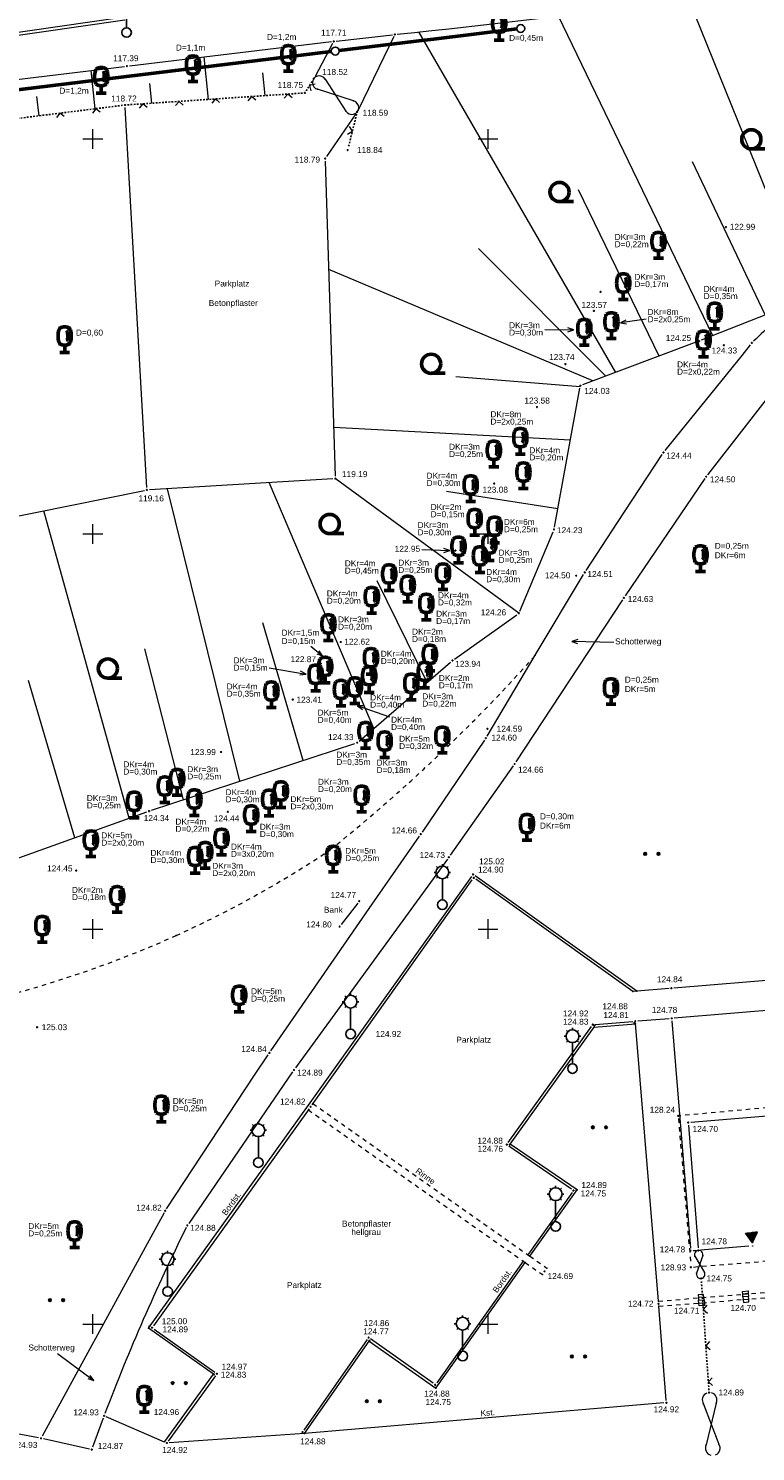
# Model space of a CAD drawing. Header units: metres. Extents: x 32377355 to 32378041, y 5707167 to 5708004.
# Tile 19 of 80: x 32377621 to 32377667, y 5707392 to 5707482. Entities that reach past the tile are written whole.
import ezdxf

# ---------------------------------------------------------------- set-up
doc = ezdxf.new("R2010")
doc.units = ezdxf.units.M
doc.header["$LTSCALE"] = 0.25
for name, pattern in [('LF1', [0]), ('LF2', [2.2, 1.1, -1.1]), ('LF33', [9.2, 0.1, 0, 9.1])]:
    doc.linetypes.add(name, pattern=pattern)
doc.layers.get('0').update_dxf_attribs({"color": 1, "linetype": 'CONTINUOUS'})
for name, color, linetype, lineweight in [('Bauwerke_ Einrichtungen_ Siedlungsf.', 201, 'CONTINUOUS', 25), ('Ebene 71', 71, 'CONTINUOUS', 0), ('Ebene 9082', 7, 'CONTINUOUS', 18), ('Ebene 9085', 125, 'CONTINUOUS', 0), ('Ebene 9285', 69, 'CONTINUOUS', 0), ('Flurstücke_ Grenzpunkte', 51, 'CONTINUOUS', 25), ('Neues Aufmaß Nord', 123, 'CONTINUOUS', 0), ('Neues Aufmaß Süd', 122, 'CONTINUOUS', 0), ('Text zu Ebene 9082', 66, 'CONTINUOUS', 0)]:
    doc.layers.add(name, color=color, linetype=linetype, lineweight=lineweight)
doc.styles.add('Schrift rechtsgenei', font='Arial.ttf')

# ---------------------------------------------------------------- blocks, each defined once
blk = doc.blocks.new('*X0')
at = {"color": 7, "linetype": 'LF1', "lineweight": 18}
for p, q in [((32377642.777475, 5707437.69563), (32377636.155382, 5707453.249985)), ((32377634.298278, 5707434.348975), (32377629.717425, 5707452.865403)), ((32377627.300935, 5707432.013008), (32377621.908825, 5707451.462643)), ((32377619.323805, 5707429.155453), (32377615.1978, 5707450.096962)), ((32377610.042488, 5707429.047185), (32377609.26357, 5707448.88936)), ((32377602.752805, 5707429.417335), (32377601.31771, 5707447.517072)), ((32377646.141733, 5707440.60354), (32377642.978578, 5707447.03608)), ((32377595.281498, 5707428.840967), (32377593.591205, 5707446.61394)), ((32377638.303362, 5707435.664535), (32377635.76271, 5707444.369648)), ((32377630.731587, 5707433.177415), (32377628.293885, 5707442.721668)), ((32377623.853545, 5707430.778087), (32377620.924028, 5707440.722087)), ((32377606.330115, 5707429.339235), (32377605.84151, 5707438.747832)), ((32377614.312743, 5707428.711245), (32377613.467813, 5707439.14211)), ((32377599.094687, 5707429.135132), (32377598.237975, 5707438.080663)), ((32377591.374698, 5707428.53958), (32377590.629827, 5707437.41988))]:
    blk.add_line(p, q, dxfattribs=at)
blk = doc.blocks.new('*X14')
at = {"color": 7, "linetype": 'LF1', "lineweight": 18}
for p, q in [((32377632.310982, 5707477.499517), (32377632.039788, 5707480.191655)), ((32377625.158583, 5707476.9097), (32377624.889465, 5707479.334568)), ((32377618.036405, 5707476.017873), (32377617.74286, 5707478.474577)), ((32377628.729075, 5707477.25871), (32377628.596903, 5707478.511308)), ((32377635.893277, 5707477.740353), (32377635.753633, 5707479.179828)), ((32377621.60242, 5707476.464402), (32377621.456673, 5707477.684172)), ((32377614.474213, 5707475.57182), (32377614.322597, 5707476.808285))]:
    blk.add_line(p, q, dxfattribs=at)
blk = doc.blocks.new('*X34')
at = {"color": 7, "linetype": 'LF1', "lineweight": 18}
for p, q in [((32377675.42969, 5707468.411455), (32377671.212945, 5707485.074203)), ((32377670.202605, 5707465.244683), (32377662.71093, 5707483.839155)), ((32377664.21244, 5707462.54365), (32377654.468233, 5707482.77284)), ((32377658.085508, 5707460.225905), (32377645.62726, 5707481.772312)), ((32377678.602768, 5707469.713652), (32377676.820712, 5707477.694135)), ((32377672.24458, 5707466.806982), (32377669.858663, 5707475.66036)), ((32377667.534788, 5707463.859347), (32377662.93485, 5707473.55824)), ((32377660.82635, 5707461.25477), (32377655.72953, 5707471.787305)), ((32377657.460895, 5707459.991437), (32377649.398175, 5707468.064835)), ((32377656.629935, 5707459.679507), (32377639.924595, 5707466.731785)), ((32377655.828283, 5707459.305175), (32377647.973015, 5707459.947585)), ((32377655.211753, 5707455.939602), (32377640.238837, 5707456.739637)), ((32377651.955722, 5707444.980003), (32377640.340723, 5707453.500002)), ((32377654.41491, 5707451.589705), (32377647.373045, 5707452.6965))]:
    blk.add_line(p, q, dxfattribs=at)
blk = doc.blocks.new('S112')
at = {"color": 0, "lineweight": -2}
for p, q in [((-0.4, 0.4), (0, 0)), ((0, 0), (0.4, 0.4))]:
    blk.add_line(p, q, dxfattribs=at)
blk = doc.blocks.new('S246', base_point=(0, -0.42))
at = {"color": 0, "lineweight": -2}
for p, q in [((0, -0.29), (-0.25, 0.145)), ((-0.25, 0.145), (-0.225, 0.145)), ((-0.225, 0.145), (-0.2, 0.145)), ((0, -0.29), (-0.225, 0.145)), ((0, -0.29), (-0.2, 0.145)), ((-0.2, 0.145), (-0.175, 0.145)), ((-0.175, 0.145), (-0.15, 0.145)), ((-0.175, 0.145), (0, -0.29)), ((-0.15, 0.145), (-0.125, 0.145)), ((-0.15, 0.145), (0, -0.29)), ((-0.125, 0.145), (-0.1, 0.145)), ((0, -0.29), (-0.125, 0.145)), ((-0.1, 0.145), (-0.075, 0.145)), ((-0.1, 0.145), (0, -0.29)), ((-0.075, 0.145), (-0.05, 0.145)), ((-0.075, 0.145), (0, -0.29)), ((-0.05, 0.145), (-0.025, 0.145)), ((0, -0.29), (-0.05, 0.145)), ((-0.025, 0.145), (0, 0.145)), ((0, -0.29), (-0.025, 0.145)), ((0, 0.145), (0, -0.29)), ((0, 0.145), (0.025, 0.145)), ((0.025, 0.145), (0, -0.29)), ((0, -0.29), (0.25, 0.145)), ((0.15, 0.145), (0, -0.29)), ((0, -0.29), (0.225, 0.145)), ((0.2, 0.145), (0, -0.29)), ((0, -0.29), (0.175, 0.145)), ((0.1, 0.145), (0, -0.29)), ((0, -0.29), (0.125, 0.145)), ((0.05, 0.145), (0, -0.29)), ((0, -0.29), (0.075, 0.145)), ((0.05, 0.145), (0.025, 0.145)), ((0.075, 0.145), (0.05, 0.145)), ((0.1, 0.145), (0.075, 0.145)), ((0.125, 0.145), (0.1, 0.145)), ((0.15, 0.145), (0.125, 0.145)), ((0.175, 0.145), (0.15, 0.145)), ((0.2, 0.145), (0.175, 0.145)), ((0.225, 0.145), (0.2, 0.145)), ((0.25, 0.145), (0.225, 0.145))]:
    blk.add_line(p, q, dxfattribs=at)
blk.add_circle((0, -0.42), 0.01, dxfattribs=at)
blk = doc.blocks.new('S163')
at = {"lineweight": -2}
blk.add_hatch(color=0, dxfattribs=at).paths.add_polyline_path([(0, 0.031635, -1), (0, -0.031635, -1)], flags=0)
at = {"color": 0, "lineweight": -2}
blk.add_circle((0, 0), 0.031635, dxfattribs=at)
blk = doc.blocks.new('S9', base_point=(0, -0.5))
at = {"color": 0, "lineweight": -2}
for p, q in [((-0.5, -0.5), (-0.5, 0)), ((-0.5, 0), (-0.25, 0)), ((-0.25, 0), (0, 0)), ((-0.25, 0), (-0.25, -0.5)), ((0.25, 0), (0, 0)), ((0, 0), (0, -0.5)), ((0.5, 0), (0.25, 0)), ((0.25, -0.5), (0.25, 0)), ((0.5, -0.5), (0.5, 0)), ((-0.25, -0.5), (-0.5, -0.5)), ((0, -0.5), (-0.25, -0.5)), ((0, -0.5), (0.25, -0.5)), ((0.25, -0.5), (0.5, -0.5))]:
    blk.add_line(p, q, dxfattribs=at)
blk = doc.blocks.new('Gras_ Grünanlage_ -fläche_ -land')
at = {"lineweight": -2}
h = blk.add_hatch(color=0, dxfattribs=at)
h.paths.add_polyline_path([(-0.415, 0.085, -1), (-0.415, -0.085, -1)], flags=0)
h.paths.add_polyline_path([(0.415, 0.085, -1), (0.415, -0.085, -1)], flags=0)
at = {"color": 0, "lineweight": -2}
for centre in [(-0.415, 0), (0.415, 0)]:
    blk.add_circle(centre, 0.085, dxfattribs=at)
blk = doc.blocks.new('Baumbestand_ Laubholz', base_point=(0.0007, 0))
at = {"color": 0, "lineweight": -2}
blk.add_line((-0.09557, -0.40303), (0.5, -0.40303), dxfattribs=at)
blk.add_circle((-0.09557, 0), 0.40443, dxfattribs=at)
blk = doc.blocks.new('Laubbaum', base_point=(0, -0.5))
at = {"color": 0, "lineweight": -2}
for p, q in [((-0.25755, 0.14275), (-0.255405, 0.20252)), ((-0.255405, 0.08298), (-0.25755, 0.14275)), ((-0.255405, 0.20252), (-0.248985, 0.261985)), ((-0.248985, 0.023515), (-0.255405, 0.08298)), ((-0.248985, 0.261985), (-0.23832, 0.32084)), ((-0.23832, -0.03534), (-0.248985, 0.023515)), ((-0.23832, 0.32084), (-0.223465, 0.378775)), ((-0.223465, 0.378775), (-0.2045, 0.4355)), ((-0.2045, 0.4355), (-0.170865, 0.45636)), ((-0.170865, 0.45636), (-0.13513, 0.47336)), ((-0.13513, 0.47336), (-0.097725, 0.4863)), ((-0.097725, 0.4863), (-0.05912, 0.495015)), ((-0.05912, 0.495015), (-0.01979, 0.4994)), ((-0.01979, 0.4994), (0.01979, 0.4994)), ((0.01979, 0.4994), (0.05912, 0.495015)), ((0.05912, 0.495015), (0.097725, 0.4863)), ((0.072, 0.3585), (0.09129, 0.335215)), ((0.09129, 0.335215), (0.105485, 0.308515)), ((0.097725, 0.4863), (0.13513, 0.47336)), ((0.114, 0), (0.104515, -0.021505)), ((0.105485, 0.308515), (0.114, 0.2795)), ((0.114, 0.2795), (0.118245, 0.13975)), ((0.118245, 0.13975), (0.114, 0)), ((0.13513, 0.47336), (0.170865, 0.45636)), ((0.170865, 0.45636), (0.2045, 0.4355)), ((0.2045, 0.4355), (0.223465, 0.378775)), ((0.223465, 0.378775), (0.23832, 0.32084)), ((0.23832, 0.32084), (0.248985, 0.261985)), ((0.248985, 0.023515), (0.23832, -0.03534)), ((0.248985, 0.261985), (0.255405, 0.20252)), ((0.255405, 0.08298), (0.248985, 0.023515)), ((0.255405, 0.20252), (0.25755, 0.14275)), ((0.25755, 0.14275), (0.255405, 0.08298)), ((-0.223465, -0.093275), (-0.23832, -0.03534)), ((-0.2045, -0.15), (-0.223465, -0.093275)), ((-0.17082, -0.170725), (-0.2045, -0.15)), ((0.1905, -0.5), (-0.1905, -0.5)), ((-0.135065, -0.187615), (-0.17082, -0.170725)), ((-0.097665, -0.200465), (-0.135065, -0.187615)), ((-0.05908, -0.20912), (-0.097665, -0.200465)), ((-0.019775, -0.213475), (-0.05908, -0.20912)), ((0.019775, -0.213475), (-0.019775, -0.213475)), ((0, -0.2205), (0, -0.5)), ((0.05908, -0.20912), (0.019775, -0.213475)), ((0.097665, -0.200465), (0.05908, -0.20912)), ((0.09082, -0.04061), (0.0735, -0.0565)), ((0.104515, -0.021505), (0.09082, -0.04061)), ((0.135065, -0.187615), (0.097665, -0.200465)), ((0.17082, -0.170725), (0.135065, -0.187615)), ((0.2045, -0.15), (0.17082, -0.170725)), ((0.223465, -0.093275), (0.2045, -0.15)), ((0.23832, -0.03534), (0.223465, -0.093275))]:
    blk.add_line(p, q, dxfattribs=at)
blk = doc.blocks.new('Laterne_ elektrisch', base_point=(0, -0.3945))
at = {"color": 0, "lineweight": -2}
for p, q in [((-0.14085, 0.3169), (-0.1831, 0.3169)), ((-0.0996, 0.4165), (-0.1295, 0.4465)), ((0, 0.45775), (0, 0.5)), ((0.0996, 0.4165), (0.1295, 0.4465)), ((0.14085, 0.3169), (0.1831, 0.3169)), ((-0.0996, 0.2173), (-0.1295, 0.1875)), ((0, 0.17605), (0, -0.28875)), ((0.0996, 0.2173), (0.1295, 0.1875))]:
    blk.add_line(p, q, dxfattribs=at)
for centre, radius in [((0, 0.3169), 0.14085), ((0, -0.3945), 0.10565)]:
    blk.add_circle(centre, radius, dxfattribs=at)
blk = doc.blocks.new('Grenzpunkt mit Abmarkung')
at = {"color": 0, "lineweight": -2}
blk.add_circle((0, 0), 0.5, dxfattribs=at)

msp = doc.modelspace()

# ---------------------------------------------------------------- linework, layer by layer
at = {"layer": 'Ebene 71', "color": 7, "linetype": 'Continuous', "lineweight": 9}
for p, q in [((32377624.999722, 5707474.372003), (32377624.999722, 5707475.622003)), ((32377649.999722, 5707474.372003), (32377649.999722, 5707475.622003)), ((32377624.374722, 5707474.997003), (32377625.624722, 5707474.997003)), ((32377649.374722, 5707474.997003), (32377650.624722, 5707474.997003)), ((32377624.999722, 5707449.372003), (32377624.999722, 5707450.622003)), ((32377649.999722, 5707449.372003), (32377649.999722, 5707450.622003)), ((32377624.374722, 5707449.997003), (32377625.624722, 5707449.997003)), ((32377649.374722, 5707449.997003), (32377650.624722, 5707449.997003)), ((32377624.999722, 5707424.372003), (32377624.999722, 5707425.622003)), ((32377649.999722, 5707424.372003), (32377649.999722, 5707425.622003)), ((32377624.374722, 5707424.997003), (32377625.624722, 5707424.997003)), ((32377649.374722, 5707424.997003), (32377650.624722, 5707424.997003)), ((32377624.374722, 5707399.997003), (32377625.624722, 5707399.997003)), ((32377624.999722, 5707399.372003), (32377624.999722, 5707400.622003)), ((32377649.374722, 5707399.997003), (32377650.624722, 5707399.997003)), ((32377649.999722, 5707399.372003), (32377649.999722, 5707400.622003))]:
    msp.add_line(p, q, dxfattribs=at)
at = {"layer": 'Ebene 9285', "color": 7, "linetype": 'Continuous', "lineweight": 18}
for points in [[(32377645.810502, 5707449.01837), (32377647.58342, 5707448.94542)], [(32377647.203598, 5707448.835943), (32377647.58342, 5707448.94542), (32377647.213875, 5707449.085733)]]:
    msp.add_lwpolyline(points, dxfattribs=at)
at = {"layer": 'Flurstücke_ Grenzpunkte', "color": 7, "linetype": 'Continuous', "lineweight": 50}
for p, q in [((32377651.821553, 5707481.958797), (32377646.556722, 5707481.318002)), ((32377645.981723, 5707481.248003), (32377640.58388, 5707480.589285)), ((32377646.556722, 5707481.318002), (32377645.981723, 5707481.248003)), ((32377640.087573, 5707480.528633), (32377586.756723, 5707474.002002))]:
    msp.add_line(p, q, dxfattribs=at)
at = {"layer": 'Neues Aufmaß Nord', "color": 7, "linetype": 'Continuous', "lineweight": 18}
for points in [[(32377655.05333, 5707462.790367), (32377655.42956, 5707462.911615), (32377655.055828, 5707463.040355)], [(32377660.014908, 5707463.585587), (32377658.371238, 5707463.36089)], [(32377658.725853, 5707463.53553), (32377658.371238, 5707463.36089), (32377658.759713, 5707463.287835)], [(32377653.589063, 5707462.929998), (32377655.42956, 5707462.911615)], [(32377638.792205, 5707442.890345), (32377639.53825, 5707442.278247)], [(32377639.169053, 5707442.41947), (32377639.53825, 5707442.278247), (32377639.327625, 5707442.612742)], [(32377636.161478, 5707441.531525), (32377638.493813, 5707441.133562)], [(32377638.10313, 5707441.073417), (32377638.493813, 5707441.133562), (32377638.14518, 5707441.319857)], [(32377643.790933, 5707438.396655), (32377641.751545, 5707439.128165)], [(32377642.146728, 5707439.119215), (32377641.751545, 5707439.128165), (32377642.06232, 5707438.883895)]]:
    msp.add_lwpolyline(points, dxfattribs=at)
at = {"layer": 'Neues Aufmaß Süd', "color": 7, "linetype": 'LF1', "lineweight": 18}
for p, q in [((32377627.02218, 5707482.52456), (32377605.247798, 5707479.360067)), ((32377626.846755, 5707482.680917, 117.183), (32377605.379687, 5707479.561088, 116.721)), ((32377627.314197, 5707479.626245, 117.39), (32377640.089248, 5707481.154757, 117.708)), ((32377640.169383, 5707481.037545, 117.759), (32377639.05906, 5707478.958457, 118.477)), ((32377640.394292, 5707481.190415, 117.716), (32377643.95315, 5707481.596587, 117.818)), ((32377644.038733, 5707481.47582, 117.844), (32377641.79871, 5707476.855182, 118.567)), ((32377610.752185, 5707477.633348, 116.947), (32377627.009257, 5707479.589655, 117.382)), ((32377639.706085, 5707478.775147), (32377641.012357, 5707476.764855)), ((32377641.499215, 5707477.399435), (32377639.219228, 5707478.140568)), ((32377628.41301, 5707452.941317, 119.155), (32377627.046433, 5707476.991687, 118.72)), ((32377641.644968, 5707476.590292, 118.598), (32377639.790475, 5707473.88171, 118.781)), ((32377639.708548, 5707473.601515, 118.793), (32377640.335895, 5707453.653487, 119.185)), ((32377669.458653, 5707464.621225), (32377663.492495, 5707462.258542)), ((32377663.205955, 5707462.148035, 124.247), (32377655.986488, 5707459.43797, 124.033)), ((32377666.049973, 5707461.29475), (32377661.193123, 5707455.272535)), ((32377666.59332, 5707461.96847), (32377666.049973, 5707461.29475)), ((32377663.899163, 5707453.74709, 124.501), (32377668.65128, 5707459.839915, 124.354)), ((32377654.203393, 5707450.43505, 124.226), (32377655.81505, 5707459.232952, 124.032)), ((32377658.188373, 5707450.72332), (32377661.01244, 5707455.024635)), ((32377640.187433, 5707453.490845, 119.188), (32377628.57501, 5707452.797157, 119.158)), ((32377663.718523, 5707453.498915, 124.506), (32377658.68592, 5707446.07909, 124.628)), ((32377606.750723, 5707448.378003), (32377628.271242, 5707452.75738)), ((32377656.201003, 5707447.69637), (32377658.188373, 5707450.72332)), ((32377652.015013, 5707445.121658, 124.256), (32377654.116432, 5707450.142347, 124.23)), ((32377652.993723, 5707442.321503), (32377656.038175, 5707447.436047)), ((32377658.515335, 5707445.823703, 124.63), (32377651.770108, 5707435.5683, 124.658)), ((32377647.877935, 5707442.0849, 123.947), (32377651.830508, 5707444.891103, 124.247)), ((32377652.041543, 5707440.721885), (32377652.993723, 5707442.321503)), ((32377641.8459, 5707436.89042, 124.323), (32377647.636542, 5707441.895582, 123.945)), ((32377649.949267, 5707437.206955), (32377652.041543, 5707440.721885)), ((32377649.784415, 5707436.947987, 124.598), (32377645.831028, 5707431.130015, 124.659)), ((32377628.708615, 5707432.512923, 124.336), (32377641.583827, 5707436.74208, 124.331)), ((32377651.59718, 5707435.314535, 124.659), (32377647.609262, 5707429.663467, 124.725)), ((32377617.549288, 5707428.519787, 124.335), (32377628.418155, 5707432.413215, 124.336)), ((32377642.6732, 5707426.560907), (32377645.657385, 5707430.876692)), ((32377647.43036, 5707429.41384, 124.728), (32377637.818083, 5707416.206163, 124.89)), ((32377638.64958, 5707413.84402), (32377648.97015, 5707428.331032)), ((32377638.868823, 5707413.876072, 124.817), (32377649.00762, 5707428.107932, 124.901)), ((32377659.412633, 5707421.070335), (32377649.184265, 5707428.366922)), ((32377659.16584, 5707421.04989), (32377649.221733, 5707428.14382)), ((32377636.256058, 5707417.28031), (32377642.6732, 5707426.560907)), ((32377641.763753, 5707426.637547, 124.773), (32377640.71069, 5707425.276457, 124.793)), ((32377684.087683, 5707423.114325, 124.721), (32377661.75876, 5707421.26468, 124.835)), ((32377659.412633, 5707421.070335), (32377659.16584, 5707421.04989)), ((32377661.452683, 5707421.239325), (32377659.412633, 5707421.070335)), ((32377679.09269, 5707420.801245, 124.661), (32377661.775752, 5707419.357757, 124.78)), ((32377656.713528, 5707418.79651), (32377659.333565, 5707419.007552)), ((32377656.779787, 5707418.96233, 124.831), (32377659.167655, 5707419.154672, 124.812)), ((32377660.779133, 5707401.437048, 124.724), (32377659.33331, 5707419.013955, 124.81)), ((32377659.473827, 5707419.17884, 124.809), (32377661.469615, 5707419.333162, 124.783)), ((32377661.63515, 5707419.191942, 124.781), (32377662.804293, 5707404.79406, 124.775)), ((32377651.272168, 5707411.477825, 124.761), (32377656.537275, 5707418.82518, 124.831)), ((32377651.407728, 5707411.392367), (32377656.713528, 5707418.79651)), ((32377635.238375, 5707415.743362), (32377636.084175, 5707417.02581)), ((32377629.669268, 5707407.299195), (32377635.238375, 5707415.743362)), ((32377637.640857, 5707415.955367, 124.892), (32377631.065585, 5707406.369635, 124.883)), ((32377628.529155, 5707399.730735), (32377638.64958, 5707413.84402)), ((32377638.690233, 5707413.626207, 124.817), (32377628.84221, 5707399.892795, 124.887)), ((32377679.716667, 5707414.136507, 124.723), (32377662.822775, 5707412.757495, 124.699)), ((32377662.681648, 5707412.591903, 124.7), (32377663.287795, 5707404.8111, 124.777)), ((32377655.280207, 5707408.53404, 124.752), (32377651.309235, 5707411.265963, 124.76)), ((32377655.631283, 5707408.486675), (32377651.407728, 5707411.392367)), ((32377655.31769, 5707408.321883), (32377652.51856, 5707404.388117)), ((32377652.64938, 5707404.296055), (32377655.631283, 5707408.486675)), ((32377629.511147, 5707407.036213), (32377628.313662, 5707404.842423)), ((32377628.313662, 5707404.842423), (32377621.795297, 5707392.90079)), ((32377662.970188, 5707404.646402, 124.776), (32377663.146255, 5707404.6526, 124.777)), ((32377666.496093, 5707404.917912), (32377663.452778, 5707404.670447)), ((32377646.701513, 5707395.9372), (32377652.359555, 5707403.888745)), ((32377652.228735, 5707403.98081), (32377646.752753, 5707396.285122)), ((32377663.087275, 5707404.284122), (32377663.696168, 5707403.260882)), ((32377663.58449, 5707404.33578), (32377663.198952, 5707403.209223)), ((32377661.272677, 5707395.17009, 124.913), (32377660.803765, 5707401.130912, 124.728)), ((32377632.624755, 5707396.81702), (32377628.529155, 5707399.730735)), ((32377628.87785, 5707399.678982, 124.886), (32377632.723593, 5707396.94302, 124.833)), ((32377646.538413, 5707396.248765, 124.751), (32377642.57503, 5707399.056238, 124.768)), ((32377642.361765, 5707399.019125, 124.771), (32377638.355678, 5707393.28588, 124.878)), ((32377638.398848, 5707393.068377), (32377642.488633, 5707398.921408)), ((32377642.488633, 5707398.921408), (32377646.701513, 5707395.9372)), ((32377629.55501, 5707392.563617), (32377632.624755, 5707396.81702)), ((32377632.758853, 5707396.729482, 124.833), (32377629.77459, 5707392.594522, 124.915)), ((32377661.131713, 5707395.003972), (32377638.398848, 5707393.068377)), ((32377663.635245, 5707394.93759), (32377664.602198, 5707392.403412)), ((32377664.433373, 5707394.98969), (32377663.80407, 5707392.351315)), ((32377621.5707, 5707392.793825, 124.93), (32377614.110743, 5707394.16818, 124.927)), ((32377625.657248, 5707394.046683, 124.926), (32377624.985195, 5707392.19832, 124.874)), ((32377629.5438, 5707392.531015, 124.917), (32377625.850643, 5707394.12999, 124.93)), ((32377638.398848, 5707393.068377), (32377629.837923, 5707392.480522)), ((32377624.7828, 5707392.087245, 124.873), (32377621.871643, 5707392.732757, 124.927))]:
    msp.add_line(p, q, dxfattribs=at)
at = {"layer": 'Neues Aufmaß Süd', "color": 7, "linetype": 'LF33', "lineweight": 25}
for p, q in [((32377638.498045, 5707478.040262, 118.714), (32377638.905398, 5707478.69274, 118.556)), ((32377627.190938, 5707477.155302, 118.717), (32377638.263505, 5707477.8997, 118.746)), ((32377610.911428, 5707475.125695), (32377626.885348, 5707477.125923)), ((32377641.69426, 5707476.568077, 118.604), (32377641.160183, 5707474.444925, 118.825)), ((32377663.978015, 5707395.81519, 124.888), (32377663.494428, 5707402.733812, 124.752))]:
    msp.add_line(p, q, dxfattribs=at)
at = {"layer": 'Neues Aufmaß Süd', "color": 7, "linetype": 'LF2', "lineweight": 18}
for p, q in [((32377680.27381, 5707414.854868, 128.199), (32377662.187633, 5707413.183135, 128.243)), ((32377638.635875, 5707413.546597), (32377652.228735, 5707403.98081)), ((32377638.923567, 5707413.955405), (32377652.51856, 5707404.388117)), ((32377662.047557, 5707413.015978, 128.254), (32377662.824885, 5707403.749027, 128.922)), ((32377662.990773, 5707403.608537, 128.933), (32377681.096673, 5707405.091467, 128.973)), ((32377652.228735, 5707403.98081), (32377652.359555, 5707403.888745)), ((32377652.359555, 5707403.888745), (32377653.436875, 5707403.130598)), ((32377652.51856, 5707404.388117), (32377652.64938, 5707404.296055)), ((32377652.64938, 5707404.296055), (32377653.724568, 5707403.539405)), ((32377666.116427, 5707401.88343), (32377681.512483, 5707403.118435)), ((32377666.143015, 5707401.554575), (32377681.53896, 5707402.78957)), ((32377660.778322, 5707401.44842), (32377666.116427, 5707401.88343)), ((32377660.80512, 5707401.119583), (32377666.143015, 5707401.554575))]:
    msp.add_line(p, q, dxfattribs=at)
at = {"layer": 'Neues Aufmaß Süd', "color": 7, "linetype": 'Continuous', "lineweight": 18}
for points in [[(32377655.67834, 5707443.314945), (32377655.300092, 5707443.200145), (32377655.67157, 5707443.065038)], [(32377657.96268, 5707443.12802), (32377655.300092, 5707443.200145)], [(32377622.76761, 5707398.134585), (32377625.059958, 5707396.42321)], [(32377624.684682, 5707396.547383), (32377625.059958, 5707396.42321), (32377624.834243, 5707396.747712)]]:
    msp.add_lwpolyline(points, dxfattribs=at)
at = {"layer": 'Neues Aufmaß Süd', "color": 7, "linetype": 'LF1', "lineweight": 18}
for centre, radius, start, end in [((32377589.279422, 5708019.201207), 540.375726, 275.83950851, 279.56131651), ((32377639.330453, 5707478.559287), 0.433238, 29.88414802, 255.12387902), ((32377641.38799, 5707476.980717), 0.433238, 209.88418358, 75.12391358), ((32377705.532853, 5707422.41054), 55.525578, 130.5179443, 134.2327603), ((32377749.00663, 5707347.464742, 124.906), 131.853977, 153.59328396, 159.17789096), ((32377663.327027, 5707404.395187), 0.264228, 347.00657285, 204.85586285), ((32377663.456415, 5707403.149815), 0.26423, 167.00706573, 24.85635473), ((32377664.018957, 5707395.198803), 0.464185, 112.77705835, 214.24509835), ((32377664.018957, 5707395.198803), 0.464186, 333.22441843, 74.69245743), ((32377664.218485, 5707392.1422), 0.464186, 153.2243573, 254.6923973), ((32377664.218485, 5707392.1422), 0.464185, 292.77702854, 34.24506854)]:
    msp.add_arc(centre, radius, start, end, dxfattribs=at)
at = {"layer": 'Neues Aufmaß Süd', "color": 7, "linetype": 'LF2', "lineweight": 18}
for centre, radius, start, end in [((32377573.143183, 5707513.49755), 106.967932, 308.68327352, 318.28727752), ((32377602.047017, 5707486.784993), 68.302882, 294.41144717, 303.75570617), ((32377601.233748, 5707489.47121), 71.086028, 278.83120003, 294.11353503)]:
    msp.add_arc(centre, radius, start, end, dxfattribs=at)
at = {"layer": 'Neues Aufmaß Süd', "color": 7, "lineweight": 18}
for p in [(32377639.706085, 5707478.775147), (32377639.219228, 5707478.140568), (32377641.499215, 5707477.399435), (32377641.012357, 5707476.764855), (32377652.993723, 5707442.321503), (32377639.999722, 5707429.997003), (32377630.275667, 5707424.588313), (32377659.16584, 5707421.04989), (32377659.412633, 5707421.070335), (32377659.333565, 5707419.007552), (32377656.713528, 5707418.79651), (32377638.635875, 5707413.546597), (32377638.64958, 5707413.84402), (32377638.923567, 5707413.955405), (32377651.407728, 5707411.392367), (32377655.631283, 5707408.486675), (32377652.228735, 5707403.98081), (32377652.359555, 5707403.888745), (32377652.51856, 5707404.388117), (32377652.64938, 5707404.296055), (32377663.087275, 5707404.284122), (32377663.58449, 5707404.33578), (32377653.436875, 5707403.130598), (32377653.724568, 5707403.539405), (32377663.198952, 5707403.209223), (32377663.696168, 5707403.260882), (32377666.116427, 5707401.88343), (32377660.778322, 5707401.44842), (32377660.80512, 5707401.119583), (32377666.143015, 5707401.554575), (32377628.529155, 5707399.730735), (32377642.488633, 5707398.921408), (32377632.624755, 5707396.81702), (32377646.701513, 5707395.9372), (32377663.635245, 5707394.93759), (32377664.433373, 5707394.98969), (32377638.398848, 5707393.068377), (32377629.55501, 5707392.563617), (32377663.80407, 5707392.351315), (32377664.602198, 5707392.403412)]:
    msp.add_point(p, dxfattribs=at)

# ---------------------------------------------------------------- block references
at = {"layer": 'Bauwerke_ Einrichtungen_ Siedlungsf.', "color": 7, "lineweight": 25, "xscale": 2.875, "yscale": 2.875, "zscale": 2.875}
msp.add_blockref('Laterne_ elektrisch', (32377641.306722, 5707418.354002, 124.918), dxfattribs=at)
at = {"layer": 'Ebene 9082', "color": 7, "lineweight": 25, "xscale": 2.875, "yscale": 2.875, "zscale": 2.875}
for p in [(32377627.134723, 5707481.734002, 117.286), (32377647.110723, 5707426.534002, 124.92), (32377655.343722, 5707416.168003, 124.912), (32377635.470723, 5707410.217002, 124.914), (32377654.276723, 5707406.174003, 124.802), (32377629.730723, 5707402.059003, 124.929), (32377648.393723, 5707397.975003, 124.859)]:
    msp.add_blockref('Laterne_ elektrisch', p, dxfattribs=at)
at = {"layer": 'Ebene 9082', "color": 116, "lineweight": 50, "true_color": 0x008230}
for name, p, xscale, yscale, zscale in [('Laubbaum', (32377650.704723, 5707481.258003, 119.763), 1.625, 1.625, 1.625), ('Laubbaum', (32377631.334723, 5707478.625002, 119.336), 1.625, 1.625, 1.625), ('Laubbaum', (32377637.365722, 5707479.282003, 119.722), 1.625, 1.625, 1.625), ('Laubbaum', (32377625.530723, 5707477.898002), 1.625, 1.625, 1.625), ('Baumbestand_ Laubholz', (32377666.806193, 5707474.974725), 1.5, 1.5, 1.5), ('Baumbestand_ Laubholz', (32377654.668475, 5707471.636853), 1.5, 1.5, 1.5), ('Laubbaum', (32377623.221723, 5707461.482002, 118.862), 1.625, 1.625, 1.625), ('Baumbestand_ Laubholz', (32377646.546385, 5707460.77002), 1.5, 1.5, 1.5), ('Baumbestand_ Laubholz', (32377640.12643, 5707450.630317), 1.5, 1.5, 1.5), ('Laubbaum', (32377663.440722, 5707447.633003, 124.844), 1.625, 1.625, 1.625), ('Baumbestand_ Laubholz', (32377626.095568, 5707441.479755), 1.5, 1.5, 1.5), ('Laubbaum', (32377657.781723, 5707439.217002, 124.893), 1.625, 1.625, 1.625), ('Laubbaum', (32377652.461723, 5707430.622003, 125.064), 1.625, 1.625, 1.625), ('Laubbaum', (32377640.208723, 5707428.607002, 124.696), 1.625, 1.625, 1.625), ('Laubbaum', (32377634.258723, 5707419.765003, 125.001), 1.625, 1.625, 1.625), ('Laubbaum', (32377629.338723, 5707412.805003, 124.954), 1.625, 1.625, 1.625), ('Laubbaum', (32377623.845723, 5707404.848002, 124.919), 1.625, 1.625, 1.625), ('Laubbaum', (32377628.263723, 5707394.422002, 124.965), 1.625, 1.625, 1.625)]:
    msp.add_blockref(name, p, dxfattribs=dict(at, xscale=xscale, yscale=yscale, zscale=zscale))
at = {"layer": 'Ebene 9082', "color": 116, "lineweight": 25, "true_color": 0x008230}
for p in [(32377660.3639, 5707429.751903), (32377657.051458, 5707412.44769), (32377622.70411, 5707401.508263), (32377655.722422, 5707397.941963), (32377630.466508, 5707396.265942), (32377642.748732, 5707395.108015)]:
    msp.add_blockref('Gras_ Grünanlage_ -fläche_ -land', p, dxfattribs=at)
at = {"layer": 'Ebene 9085', "color": 7, "lineweight": 25, "xscale": 0.88, "yscale": 0.88, "zscale": 0.88}
for p in [(32377665.049723, 5707469.423003, 122.991), (32377657.118723, 5707465.313002, 123.409), (32377656.697723, 5707464.114002, 123.571), (32377664.923723, 5707461.940003, 124.329), (32377654.898722, 5707460.751002, 123.742), (32377653.099723, 5707458.029002, 123.581), (32377650.397723, 5707453.190003, 123.076), (32377647.942722, 5707448.949002, 122.947), (32377655.584723, 5707447.361003, 124.505), (32377640.685723, 5707443.163003, 122.623), (32377639.422722, 5707441.798003, 122.874), (32377637.648722, 5707439.518002, 123.407), (32377649.958723, 5707437.667003, 124.59), (32377633.117723, 5707436.199002, 123.991), (32377633.548723, 5707432.417003, 124.435), (32377623.953722, 5707428.698002, 124.45), (32377621.470723, 5707418.782003, 125.03)]:
    msp.add_blockref('S163', p, dxfattribs=at)
at = {"layer": 'Ebene 9085', "color": 116, "lineweight": 50, "true_color": 0x008230, "xscale": 1.625, "yscale": 1.625, "zscale": 1.625}
for p in [(32377660.782722, 5707467.460002, 123.314), (32377658.555723, 5707464.834002, 123.685), (32377657.807723, 5707462.379002, 124.087), (32377664.344723, 5707462.982002, 124.282), (32377656.095723, 5707461.956002, 123.952), (32377663.632723, 5707461.219003, 124.458), (32377650.366723, 5707454.245002, 122.951), (32377652.042723, 5707455.050002, 123.494), (32377652.240722, 5707452.866003, 123.635), (32377648.899723, 5707452.058002, 122.8), (32377649.156723, 5707449.926002, 123.087), (32377650.417723, 5707449.444002, 123.59), (32377648.132723, 5707448.171002, 123.219), (32377650.081723, 5707448.310003, 123.55), (32377649.488722, 5707447.567002, 123.559), (32377643.744723, 5707446.423003, 122.603), (32377647.149723, 5707446.480003, 123.224), (32377644.923723, 5707445.712002, 122.882), (32377642.646722, 5707444.987002, 122.562), (32377646.096723, 5707444.555003, 123.298), (32377639.904723, 5707443.260002, 122.582), (32377642.601723, 5707441.121002, 123.491), (32377646.318723, 5707441.337002, 123.992), (32377639.099723, 5707440.073002, 123.318), (32377639.697723, 5707440.570002, 123.39), (32377642.482723, 5707439.976002, 123.823), (32377645.998723, 5707440.257002, 124.146), (32377636.297722, 5707439.008003, 123.564), (32377640.696723, 5707439.112002, 123.892), (32377641.577723, 5707439.271002, 123.905), (32377645.146722, 5707439.502002, 124.144), (32377642.250723, 5707436.452003, 124.426), (32377647.110723, 5707436.153002, 124.52), (32377643.459723, 5707435.846002, 124.346), (32377630.335723, 5707433.476002, 124.534), (32377629.554722, 5707432.998003, 124.405), (32377636.896722, 5707432.690003, 124.51), (32377627.617723, 5707432.035002, 124.398), (32377631.427723, 5707432.180003, 124.44), (32377636.151723, 5707432.163003, 124.577), (32377642.011723, 5707432.420002, 124.431), (32377635.020723, 5707431.170002, 124.517), (32377624.876722, 5707429.583003, 124.461), (32377633.142723, 5707429.689002, 124.558), (32377631.474723, 5707428.542003, 124.666), (32377632.110723, 5707428.849003, 124.617), (32377626.541723, 5707426.058002, 124.55), (32377621.804722, 5707424.166002, 124.629)]:
    msp.add_blockref('Laubbaum', p, dxfattribs=at)
at = {"layer": 'Flurstücke_ Grenzpunkte', "color": 7, "lineweight": 25, "xscale": 0.5, "yscale": 0.5, "zscale": 0.5}
for p in [(32377652.069722, 5707481.989002), (32377640.335723, 5707480.559003)]:
    msp.add_blockref('Grenzpunkt mit Abmarkung', p, dxfattribs=at)
at = {"layer": 'Neues Aufmaß Süd', "color": 7, "lineweight": 18}
for name in ['*X34', '*X14', '*X0']:
    msp.add_blockref(name, (0, 0), dxfattribs=at)
at = {"layer": 'Neues Aufmaß Süd', "color": 7, "lineweight": 25, "xscale": 0.88, "yscale": 0.88, "zscale": 0.88}
for p in [(32377640.241723, 5707481.173003, 117.712), (32377644.105723, 5707481.614002, 117.822), (32377627.161722, 5707479.608002, 117.386), (32377638.986722, 5707478.823002, 118.524), (32377638.416723, 5707477.910002, 118.746), (32377627.037723, 5707477.145003, 118.717), (32377641.731723, 5707476.717002, 118.589), (32377641.122722, 5707474.296002, 118.84), (32377639.703722, 5707473.755002, 118.79), (32377663.349723, 5707462.202003, 124.251), (32377666.689723, 5707462.088003, 124.323), (32377655.842723, 5707459.384003, 124.029), (32377661.096723, 5707455.153002, 124.441), (32377640.340723, 5707453.500002, 119.188), (32377663.804722, 5707453.626002, 124.504), (32377628.421723, 5707452.788003, 119.158), (32377654.175723, 5707450.284002, 124.229), (32377656.116723, 5707447.568002, 124.511), (32377658.599723, 5707445.952003, 124.63), (32377651.955722, 5707444.980003, 124.257), (32377647.752723, 5707441.996002, 123.937), (32377649.870723, 5707437.075002, 124.597), (32377641.729722, 5707436.790002, 124.331), (32377651.685723, 5707435.440003, 124.658), (32377628.562723, 5707432.465002, 124.336), (32377645.744723, 5707431.003003, 124.66), (32377647.520723, 5707429.538003, 124.726), (32377649.059253, 5707428.456102, 125.025), (32377649.096723, 5707428.233002, 124.902), (32377641.857723, 5707426.759003, 124.771), (32377640.616723, 5707425.155002, 124.795), (32377661.605723, 5707421.252002, 124.836), (32377656.626722, 5707418.950002, 124.832), (32377656.729722, 5707418.890003, 124.917), (32377659.260722, 5707419.058002, 124.885), (32377659.320723, 5707419.167003, 124.811), (32377661.622722, 5707419.345002, 124.781), (32377636.168722, 5707417.154002, 124.841), (32377637.727722, 5707416.082003, 124.892), (32377638.779723, 5707413.751002, 124.816), (32377662.034722, 5707413.169002, 128.243), (32377662.669723, 5707412.745002, 124.699), (32377651.182723, 5707411.353002, 124.76), (32377651.379723, 5707411.359002, 124.878), (32377655.406723, 5707408.447003, 124.752), (32377655.589722, 5707408.466002, 124.886), (32377629.584723, 5707407.171002, 124.822), (32377630.978723, 5707406.243002, 124.883), (32377662.816723, 5707404.641002, 124.775), (32377663.299723, 5707404.658002, 124.778), (32377662.837723, 5707403.596002, 128.933), (32377653.580722, 5707403.335002, 124.686), (32377663.483723, 5707402.887002, 124.749), (32377660.791723, 5707401.284002, 124.723), (32377628.576723, 5707399.846002, 125.001), (32377628.752723, 5707399.768002, 124.888), (32377642.449723, 5707399.145003, 124.769), (32377642.500723, 5707398.938002, 124.864), (32377632.664723, 5707396.814002, 124.971), (32377632.848723, 5707396.854002, 124.831), (32377646.663723, 5707396.160002, 124.75), (32377646.696723, 5707395.965002, 124.882), (32377663.988722, 5707395.662003, 124.891), (32377661.284722, 5707395.017002, 124.918), (32377625.709723, 5707394.191003, 124.93), (32377621.721723, 5707392.766002, 124.93), (32377638.267723, 5707393.160002, 124.88), (32377624.932723, 5707392.054003, 124.87), (32377629.684723, 5707392.470002, 124.917)]:
    msp.add_blockref('S163', p, dxfattribs=at)
at = {"layer": 'Neues Aufmaß Süd', "color": 7, "lineweight": 18}
for name, p, xscale, yscale, zscale, rotation in [('S112', (32377638.71496, 5707478.387707, 118.63), 0.625, 0.625, 0.625, 238.023), ('S112', (32377630.457345, 5707477.3749, 118.726), 0.625, 0.625, 0.625, 183.847), ('S112', (32377632.752165, 5707477.529177, 118.732), 0.625, 0.625, 0.625, 183.847), ('S112', (32377635.046985, 5707477.683458, 118.737), 0.625, 0.625, 0.625, 183.847), ('S112', (32377637.341805, 5707477.837735, 118.743), 0.625, 0.625, 0.625, 183.847), ('S112', (32377622.908728, 5707476.627975), 0.625, 0.625, 0.625, 187.138), ('S112', (32377625.190905, 5707476.913747), 0.625, 0.625, 0.625, 187.138), ('S112', (32377628.162525, 5707477.22062, 118.72), 0.625, 0.625, 0.625, 183.847), ('S112', (32377641.421123, 5707475.482258, 118.717), 0.625, 0.625, 0.625, 75.881), ('S246', (32377666.737628, 5707404.937552), 1.5, 1.5, 1.5, 4.649), ('S9', (32377663.670722, 5707401.529002, 124.71), 0.7, 0.7, 0.7, 94.659), ('S9', (32377666.129723, 5707401.719003, 124.697), 0.7, 0.7, 0.7, 274.586), ('S112', (32377663.62096, 5707400.923542, 124.788), 0.625, 0.625, 0.625, 273.999), ('S112', (32377663.78133, 5707398.629142, 124.833), 0.625, 0.625, 0.625, 273.999), ('S112', (32377663.9417, 5707396.33474, 124.878), 0.625, 0.625, 0.625, 273.999)]:
    msp.add_blockref(name, p, dxfattribs=dict(at, xscale=xscale, yscale=yscale, zscale=zscale, rotation=rotation))

# ---------------------------------------------------------------- texts
at = {"layer": 'Ebene 9285', "color": 7, "lineweight": 18, "char_height": 0.3775, "attachment_point": 7, "line_spacing_factor": 0.69, "style": 'Schrift rechtsgenei'}
for s, insert in [('122.99', (32377665.296218, 5707469.242948, 122.991)), ('123.57', (32377655.910605, 5707464.300173, 123.571)), ('123.74', (32377653.864245, 5707461.005823, 123.742)), ('124.33', (32377664.146295, 5707461.41532, 124.329)), ('123.58', (32377652.2985, 5707458.248337, 123.581)), ('123.08', (32377649.650595, 5707452.60766, 123.076)), ('122.95', (32377644.094765, 5707448.866472, 122.947)), ('124.50', (32377653.599008, 5707447.189415, 124.505)), ('122.62', (32377640.910785, 5707442.993352, 122.623)), ('122.87', (32377637.50782, 5707441.8817, 122.874)), ('123.41', (32377637.880863, 5707439.317025, 123.407)), ('124.59', (32377650.547623, 5707437.478253, 124.59)), ('123.99', (32377631.168453, 5707436.000938, 123.991)), ('124.44', (32377632.655887, 5707431.808312, 124.435)), ('124.45', (32377622.10391, 5707428.635215, 124.45)), ('125.03', (32377621.7643, 5707418.592303, 125.03))]:
    msp.add_mtext(s, dxfattribs=dict(at, insert=insert))
at = {"layer": 'Neues Aufmaß Nord', "color": 7, "lineweight": 18, "char_height": 0.3775, "attachment_point": 7, "line_spacing_factor": 0.69, "style": 'Schrift rechtsgenei'}
for s, insert in [('DKr=3m', (32377658.012405, 5707468.602935)), ('D=0,22m', (32377658.012405, 5707468.074435)), ('DKr=3m', (32377659.256855, 5707466.077275)), ('D=0,17m', (32377659.256855, 5707465.548775)), ('DKr=4m', (32377663.64306, 5707465.320933)), ('D=0,35m', (32377663.64306, 5707464.792433)), ('DKr=8m', (32377660.090408, 5707463.858505)), ('DKr=3m', (32377651.330102, 5707463.017155)), ('D=0,30m', (32377651.330102, 5707462.488655)), ('D=2x0,25m', (32377660.090408, 5707463.330005)), ('DKr=4m', (32377661.959358, 5707460.538232)), ('D=2x0,22m', (32377661.959358, 5707460.009732)), ('DKr=8m', (32377650.15046, 5707457.380482)), ('D=2x0,25m', (32377650.15046, 5707456.851982)), ('DKr=3m', (32377647.53464, 5707455.324437)), ('D=0,25m', (32377647.53464, 5707454.795937)), ('DKr=4m', (32377652.61415, 5707455.108857)), ('D=0,20m', (32377652.61415, 5707454.580357)), ('DKr=4m', (32377646.112647, 5707453.498267)), ('D=0,30m', (32377646.112647, 5707452.969767)), ('DKr=2m', (32377646.371398, 5707451.515863)), ('D=0,15m', (32377646.371398, 5707450.987363)), ('DKr=3m', (32377645.542523, 5707450.368615)), ('DKr=6m', (32377651.00388, 5707450.568775)), ('D=0,25m', (32377651.00388, 5707450.040275)), ('D=0,30m', (32377645.542523, 5707449.840115)), ('DKr=3m', (32377650.66506, 5707448.625587)), ('D=0,25m', (32377650.66506, 5707448.097087)), ('DKr=4m', (32377640.93712, 5707447.95147)), ('D=0,45m', (32377640.93712, 5707447.42297)), ('DKr=3m', (32377644.321605, 5707447.99169)), ('D=0,25m', (32377644.321605, 5707447.46319)), ('DKr=4m', (32377649.882683, 5707447.403987)), ('D=0,30m', (32377649.882683, 5707446.875487)), ('DKr=4m', (32377639.797897, 5707446.043892)), ('D=0,20m', (32377639.797897, 5707445.515392)), ('DKr=4m', (32377646.83341, 5707445.932707)), ('D=0,32m', (32377646.83341, 5707445.404207)), ('DKr=3m', (32377646.715707, 5707444.75335)), ('DKr=3m', (32377640.51164, 5707444.396788)), ('D=0,20m', (32377640.51164, 5707443.868287)), ('DKr=2m', (32377645.19285, 5707443.62574)), ('D=0,17m', (32377646.715707, 5707444.22485)), ('DKr=1,5m', (32377636.939105, 5707443.494345)), ('D=0,15m', (32377636.939105, 5707442.965845)), ('D=0,18m', (32377645.19285, 5707443.09724)), ('DKr=3m', (32377633.902518, 5707441.806188)), ('DKr=4m', (32377643.215505, 5707442.227975)), ('D=0,15m', (32377633.902518, 5707441.277688)), ('D=0,20m', (32377643.215505, 5707441.699475)), ('DKr=4m', (32377633.46565, 5707440.158692)), ('DKr=2m', (32377646.887493, 5707440.692965)), ('D=0,17m', (32377646.887493, 5707440.164465)), ('D=0,35m', (32377633.46565, 5707439.630192)), ('DKr=4m', (32377642.543025, 5707439.463328)), ('DKr=3m', (32377645.841815, 5707439.530385)), ('DKr=5m', (32377639.222488, 5707438.5037)), ('D=0,40m', (32377642.543025, 5707438.934828)), ('D=0,22m', (32377645.841815, 5707439.001885)), ('D=0,40m', (32377639.222488, 5707437.9752)), ('DKr=4m', (32377643.866432, 5707438.053482)), ('D=0,40m', (32377643.866432, 5707437.524982)), ('DKr=5m', (32377644.37558, 5707436.844138)), ('DKr=3m', (32377640.40179, 5707435.8397)), ('D=0,32m', (32377644.37558, 5707436.315638)), ('DKr=4m', (32377626.930388, 5707435.23079)), ('D=0,30m', (32377626.930388, 5707434.70229)), ('DKr=3m', (32377630.974943, 5707434.919668)), ('D=0,35m', (32377640.40179, 5707435.3112)), ('DKr=3m', (32377642.94565, 5707435.32727)), ('D=0,18m', (32377642.94565, 5707434.79877)), ('D=0,25m', (32377630.974943, 5707434.391168)), ('DKr=3m', (32377639.240745, 5707434.12048)), ('DKr=3m', (32377624.618415, 5707433.089452)), ('DKr=4m', (32377633.393655, 5707433.469237)), ('D=0,30m', (32377633.393655, 5707432.940737)), ('DKr=5m', (32377637.497563, 5707433.022408)), ('D=0,20m', (32377639.240745, 5707433.59198)), ('D=0,25m', (32377624.618415, 5707432.560952)), ('D=2x0,30m', (32377637.497563, 5707432.493908)), ('DKr=4m', (32377630.22462, 5707431.607227)), ('D=0,22m', (32377630.22462, 5707431.078727)), ('DKr=3m', (32377635.562345, 5707431.2731)), ('DKr=5m', (32377625.53347, 5707430.728605)), ('D=2x0,20m', (32377625.53347, 5707430.200105)), ('D=0,30m', (32377635.562345, 5707430.7446)), ('DKr=4m', (32377628.64467, 5707429.63054)), ('DKr=4m', (32377633.736805, 5707430.024045)), ('D=3x0,20m', (32377633.736805, 5707429.495545)), ('DKr=5m', (32377640.962598, 5707429.75101)), ('D=0,25m', (32377640.962598, 5707429.22251)), ('D=0,30m', (32377628.64467, 5707429.10204)), ('DKr=3m', (32377632.556378, 5707428.802442)), ('D=2x0,20m', (32377632.556378, 5707428.273942)), ('DKr=2m', (32377623.678663, 5707427.286798)), ('D=0,18m', (32377623.678663, 5707426.758298)), ('DKr=5m', (32377635.008377, 5707420.86858)), ('D=0,25m', (32377635.008377, 5707420.34008)), ('DKr=5m', (32377630.05781, 5707413.916178)), ('D=0,25m', (32377630.05781, 5707413.387678)), ('DKr=5m', (32377620.913633, 5707406.003007)), ('D=0,25m', (32377620.913633, 5707405.474507))]:
    msp.add_mtext(s, dxfattribs=dict(at, insert=insert))
at = {"layer": 'Neues Aufmaß Süd', "color": 7, "lineweight": 18, "char_height": 0.3775, "attachment_point": 7, "line_spacing_factor": 0.69, "style": 'Schrift rechtsgenei'}
for s, insert in [('D=1,1m', (32377630.251278, 5707480.521365)), ('D=1,2m', (32377636.019215, 5707481.191018)), ('D=0,45m', (32377651.331138, 5707481.136412)), ('D=1,2m', (32377622.881678, 5707477.790977)), ('Betonpflaster', (32377632.332905, 5707464.31439)), ('D=0,60', (32377623.93103, 5707462.484932)), ('D=0,25m', (32377664.342843, 5707448.98776)), ('DKr=6m', (32377664.342843, 5707448.45926)), ('Schotterweg', (32377658.03818, 5707442.896978)), ('D=0,25m', (32377658.653288, 5707440.521707)), ('DKr=5m', (32377658.653288, 5707439.993208)), ('D=0,30m', (32377653.282348, 5707431.873585)), ('DKr=6m', (32377653.282348, 5707431.345085)), ('Bank', (32377639.615525, 5707426.019465)), ('Betonpflaster', (32377640.763893, 5707406.050182)), ('    hellgrau', (32377640.763893, 5707405.521682)), ('Schotterweg', (32377620.927813, 5707398.210085))]:
    msp.add_mtext(s, dxfattribs=dict(at, insert=insert))
for s, insert, rotation in [('Parkplatz', (32377647.996082, 5707417.684405), 0.18076849), ('Rinne', (32377645.370657, 5707409.598043), 324.48519437), ('Bordst.', (32377633.438855, 5707406.828435), 54.46354108), ('Parkplatz', (32377637.280163, 5707402.158928), 0.18076849), ('Bordst.', (32377650.571055, 5707401.931505), 54.46354108), ('Kst.', (32377649.541513, 5707394.157153), 4.47602899)]:
    msp.add_mtext(s, dxfattribs=dict(at, insert=insert, rotation=rotation))
at = {"layer": 'Text zu Ebene 9082', "color": 7, "lineweight": 18, "char_height": 0.3775, "attachment_point": 7, "line_spacing_factor": 0.69, "style": 'Schrift rechtsgenei'}
for s, insert in [('117.71', (32377639.436048, 5707481.533192, 117.712)), ('117.39', (32377626.281615, 5707479.914165, 117.386)), ('118.52', (32377639.50941, 5707479.047285, 118.524)), ('118.75', (32377636.687908, 5707478.217425, 118.746)), ('118.72', (32377626.163993, 5707477.36267, 118.717)), ('118.59', (32377642.069028, 5707476.458075, 118.589)), ('118.79', (32377637.763278, 5707473.496877, 118.79)), ('118.84', (32377641.711623, 5707474.107253, 118.84)), ('Parkplatz', (32377632.709548, 5707465.54591)), ('124.25', (32377661.24024, 5707462.212213, 124.251)), ('124.03', (32377656.090117, 5707458.858853, 124.029)), ('124.44', (32377661.275585, 5707454.773707, 124.441)), ('119.19', (32377640.760072, 5707453.591427, 119.188)), ('124.50', (32377664.041838, 5707453.261487, 124.504)), ('119.16', (32377627.885058, 5707452.057698, 119.158)), ('124.23', (32377654.360795, 5707450.044382, 124.229)), ('124.51', (32377656.284558, 5707447.27077, 124.511)), ('124.63', (32377658.838257, 5707445.690427, 124.63)), ('124.26', (32377649.538548, 5707444.84578, 124.257)), ('123.94', (32377647.921903, 5707441.586713, 123.937)), ('124.33', (32377639.878775, 5707436.947, 124.331)), ('124.60', (32377650.21485, 5707436.916055, 124.597)), ('124.66', (32377651.89811, 5707434.887615, 124.658)), ('124.34', (32377628.219005, 5707431.822042, 124.336)), ('124.66', (32377643.89294, 5707431.041962, 124.66)), ('124.73', (32377645.668953, 5707429.48683, 124.726)), ('124.90', (32377649.36698, 5707428.56672, 124.902)), ('125.02', (32377649.433552, 5707429.08332, 125.025)), ('124.77', (32377640.041207, 5707426.960657, 124.771)), ('124.80', (32377638.500325, 5707425.091925, 124.795)), ('124.84', (32377660.68785, 5707421.62195, 124.836)), ('124.92', (32377654.74098, 5707419.459132, 124.917)), ('124.88', (32377657.233183, 5707419.919252, 124.885)), ('124.81', (32377657.296775, 5707419.357563, 124.811)), ('124.78', (32377660.358773, 5707419.686103, 124.781)), ('124.83', (32377654.741515, 5707418.93843, 124.832)), ('124.92', (32377642.892223, 5707418.165253, 124.918)), ('124.84', (32377634.387068, 5707417.21719, 124.841)), ('124.89', (32377637.928318, 5707415.71706, 124.892)), ('124.82', (32377636.84378, 5707413.88686, 124.816)), ('128.24', (32377660.22711, 5707413.363537, 128.243)), ('124.70', (32377662.94056, 5707412.154355, 124.699)), ('124.88', (32377649.327893, 5707411.409742, 124.878)), ('124.76', (32377649.33815, 5707410.898268, 124.76)), ('124.89', (32377655.904835, 5707408.598087, 124.886)), ('124.75', (32377655.859738, 5707408.067773, 124.752)), ('124.82', (32377627.74624, 5707407.162875, 124.822)), ('124.88', (32377631.159678, 5707405.893045, 124.883)), ('124.78', (32377663.507373, 5707405.03851, 124.778)), ('124.78', (32377660.860458, 5707404.528085, 124.775)), ('128.93', (32377660.921253, 5707403.387425, 128.933)), ('124.69', (32377653.76765, 5707402.838195, 124.686)), ('124.75', (32377663.818845, 5707402.690197, 124.749)), ('124.72', (32377658.855315, 5707401.100928, 124.723)), ('124.71', (32377661.761992, 5707400.649868, 124.71)), ('124.70', (32377665.336293, 5707400.827103, 124.697)), ('125.00', (32377629.357407, 5707399.984632, 125.001)), ('124.89', (32377629.407088, 5707399.468035, 124.888)), ('124.86', (32377642.14114, 5707399.861772, 124.864)), ('124.77', (32377642.109358, 5707399.353613, 124.769)), ('124.97', (32377633.14405, 5707397.100282, 124.971)), ('124.83', (32377633.095375, 5707396.600075, 124.831)), ('124.88', (32377645.96156, 5707395.403048, 124.882)), ('124.89', (32377664.577622, 5707395.473252, 124.891)), ('124.93', (32377623.767615, 5707394.215223, 124.93)), ('124.96', (32377628.852623, 5707394.233253, 124.965)), ('124.75', (32377646.04302, 5707394.87054, 124.75)), ('124.92', (32377660.475078, 5707394.406127, 124.918)), ('124.88', (32377638.11211, 5707392.376857, 124.88)), ('124.93', (32377619.88302, 5707392.15663, 124.93)), ('124.87', (32377625.309005, 5707392.092172, 124.87)), ('124.92', (32377629.381747, 5707391.839215, 124.917))]:
    msp.add_mtext(s, dxfattribs=dict(at, insert=insert))

doc.saveas('drawing.dxf')
